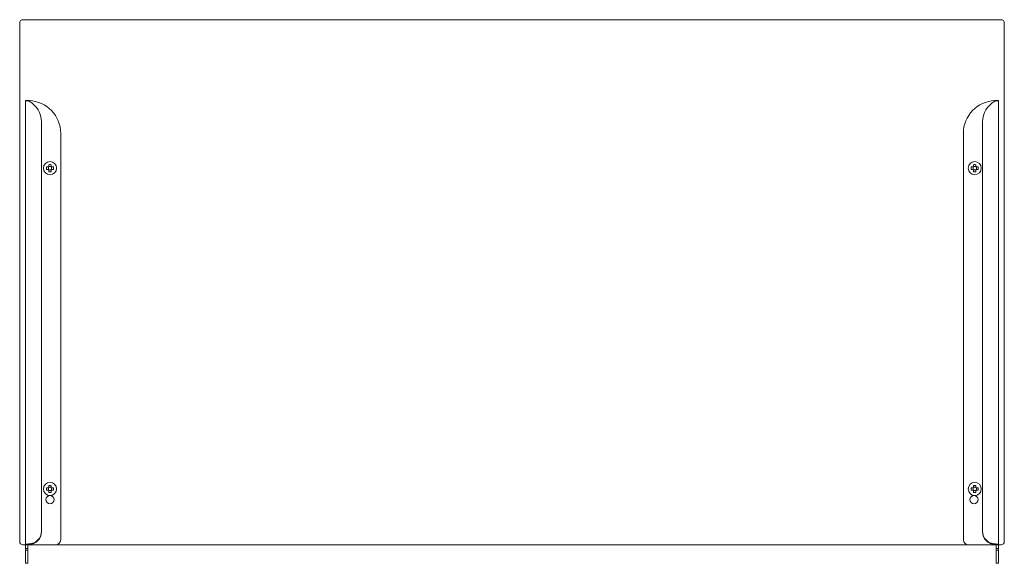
# Model space of a CAD drawing. Header units: millimetres. Extents: x -288 to 312, y -156 to 175.
import ezdxf

# ---------------------------------------------------------------- set-up
doc = ezdxf.new("R2010")
doc.units = ezdxf.units.MM

msp = doc.modelspace()

# ---------------------------------------------------------------- linework, layer by layer
at = {"color": 0, "linetype": 'Continuous', "lineweight": 0}
for p, q in [((-285.66, 175.49), (310.34, 175.49)), ((-287.66, -142.51), (-287.66, 173.49)), ((312.34, 173.49), (312.34, -142.51)), ((-284.16, 126.19), (-284.16, 126.1)), ((-282.66, 126.19), (-284.16, 126.19)), ((-284.16, 126.1), (-284.16, -144.48)), ((-282.66, 126.1), (-282.66, 126.19)), ((-282.35, 126.19), (-282.66, 126.19)), ((307.03, 126.19), (307.34, 126.19)), ((307.34, 126.19), (308.84, 126.19)), ((307.34, 126.1), (307.34, 126.19)), ((308.84, 126.19), (308.84, 126.1)), ((308.84, 126.1), (308.84, -144.48)), ((-274.39, 113.28), (-274.39, -136.31)), ((299.07, 113.28), (299.07, -136.31)), ((-262.69, -141.51), (-262.69, 106.19)), ((287.37, -141.51), (287.37, 106.19)), ((-270.19, 84.24), (-270.19, 85.74)), ((-269.94, 85.99), (-268.44, 85.99)), ((-268.19, 84.24), (-268.19, 85.74)), ((293.31, 84.24), (293.31, 85.74)), ((293.56, 85.99), (295.06, 85.99)), ((295.31, 84.24), (295.31, 85.74)), ((-269.94, 83.99), (-268.44, 83.99)), ((293.56, 83.99), (295.06, 83.99)), ((-270.19, -111.26), (-270.19, -109.76)), ((-269.94, -109.51), (-268.44, -109.51)), ((-269.94, -111.51), (-268.44, -111.51)), ((-268.19, -111.26), (-268.19, -109.76)), ((293.31, -111.26), (293.31, -109.76)), ((293.56, -109.51), (295.06, -109.51)), ((293.56, -111.51), (295.06, -111.51)), ((295.31, -111.26), (295.31, -109.76)), ((-274.39, -136.71), (-274.39, -136.31)), ((299.07, -136.71), (299.07, -136.31)), ((-284.16, -144.51), (-285.66, -144.51)), ((-284.16, -144.48), (-284.16, -144.51)), ((-282.66, -144.51), (-284.16, -144.51)), ((-284.16, -144.51), (-284.16, -146.81)), ((-282.66, -146.81), (-284.16, -146.81)), ((-284.16, -146.81), (-284.16, -147.81)), ((-282.66, -147.81), (-284.16, -147.81)), ((-284.16, -147.81), (-284.16, -154.01)), ((-282.66, -144.51), (-282.66, -144.49)), ((-282.66, -144.51), (-282.66, -146.81)), ((-282.66, -146.81), (-282.66, -147.81)), ((-282.66, -147.81), (-282.66, -154.01)), ((-282.64, -154.01), (-282.64, -144.51)), ((-282.64, -144.51), (-281.91, -144.51)), ((-281.91, -144.51), (-265.69, -144.51)), ((290.37, -144.51), (-265.69, -144.51)), ((306.59, -144.51), (290.37, -144.51)), ((307.32, -144.51), (306.59, -144.51)), ((307.32, -154.01), (307.32, -144.51)), ((307.34, -144.51), (307.34, -144.49)), ((307.34, -144.51), (308.84, -144.51)), ((307.34, -144.51), (307.34, -146.81)), ((307.34, -146.81), (307.34, -147.81)), ((307.34, -146.81), (308.84, -146.81)), ((307.34, -147.81), (307.34, -154.01)), ((307.34, -147.81), (308.84, -147.81)), ((308.84, -144.48), (308.84, -144.51)), ((308.84, -144.51), (308.84, -146.81)), ((310.34, -144.51), (308.84, -144.51)), ((308.84, -146.81), (308.84, -147.81)), ((308.84, -147.81), (308.84, -154.01)), ((-284.16, -155.81), (-284.16, -154.01)), ((-282.66, -155.81), (-284.16, -155.81)), ((-282.66, -155.81), (-282.66, -154.01)), ((307.34, -155.81), (307.34, -154.01)), ((307.34, -155.81), (308.84, -155.81)), ((308.84, -155.81), (308.84, -154.01))]:
    msp.add_line(p, q, dxfattribs=at)
for centre, radius, start, end in [((-285.66, 173.49), 2, 90, 180), ((310.34, 173.49), 2, 0, 90), ((-282.69, 106.19), 20, 0, 87.77115), ((-269.19, 84.99), 4, 90, 270), ((-269.19, 84.99), 4, 270, 90), ((294.31, 84.99), 4, 90, 270), ((294.31, 84.99), 4, 270, 90), ((-269.19, -110.51), 4, 90, 270), ((-269.19, -110.51), 4, 270, 90), ((294.31, -110.51), 4, 90, 270), ((294.31, -110.51), 4, 270, 90), ((-269.19, -117.01), 2.5, 90, 270), ((-269.19, -117.01), 2.5, 270, 90), ((-265.69, -141.51), 3, 270, 0), ((310.34, -142.51), 2, 270, 0)]:
    msp.add_arc(centre, radius, start, end, dxfattribs=at)
at = {"color": 0, "linetype": 'Continuous', "lineweight": 0, "extrusion": (2.20056e-16, -4.58083e-33, -1)}
for centre, radius, start, end in [((-307.37, 106.19), 20, 0, 87.77115), ((-293.87, -117.01), 2.5, 90, 270), ((-290.37, -141.51), 3, 270, 0)]:
    msp.add_arc(centre, radius, start, end, dxfattribs=at)
at = {"color": 0, "linetype": 'Continuous', "lineweight": 0, "extrusion": (2.20056e-16, 3.08137e-31, -1)}
msp.add_arc((-293.87, -117.01), 2.5, 270, 90, dxfattribs=at)
at = {"color": 0, "linetype": 'Continuous', "lineweight": 0, "extrusion": (2.20056e-16, 0, -1)}
msp.add_arc((285.66, -142.51), 2, 270, 0, dxfattribs=at)
at = {"color": 0, "linetype": 'Continuous', "lineweight": 0}
for centre, major_axis, start_param, end_param in [((-289.39, 113.28), (15, 0), 0, 1.048904), ((-282.39, -136.31), (8, 0), -1.511033, 0), ((307.07, -136.71), (-8, 0), 0, 1.511033)]:
    msp.add_ellipse(centre, major_axis=major_axis, ratio=0.963002, start_param=start_param, end_param=end_param, dxfattribs=at)
at = {"color": 0, "linetype": 'Continuous', "lineweight": 0, "extrusion": (2.20056e-16, 1.57847e-30, -1)}
msp.add_ellipse((314.07, 113.28), major_axis=(-15, 0), ratio=0.963002, start_param=0, end_param=1.048904, dxfattribs=at)
at = {"color": 0, "linetype": 'Continuous', "lineweight": 0, "extrusion": (2.20056e-16, 2.48401e-31, -1)}
msp.add_ellipse((-282.39, -136.71), major_axis=(8, 0), ratio=0.963002, start_param=0, end_param=1.511033, dxfattribs=at)
at = {"color": 0, "linetype": 'Continuous', "lineweight": 0, "extrusion": (2.18185e-16, -1.35565e-17, -1)}
msp.add_ellipse((307.07, -136.31), major_axis=(-8, 0), ratio=0.963002, start_param=-1.511033, end_param=0, dxfattribs=at)
at = {"color": 0, "linetype": 'Continuous', "lineweight": 0}
for points, knots in [([(-281.91, 125.8), (-282.2, 125.89), (-282.49, 125.96), (-282.76, 126.01), (-282.9, 126.04), (-283.02, 126.06), (-283.15, 126.08), (-283.21, 126.09), (-283.26, 126.09), (-283.32, 126.1), (-283.38, 126.11), (-283.43, 126.11), (-283.48, 126.12), (-283.59, 126.13), (-283.68, 126.14), (-283.77, 126.14), (-283.81, 126.14), (-283.85, 126.14), (-283.88, 126.14), (-283.9, 126.14), (-283.92, 126.14), (-283.94, 126.14), (-283.94, 126.14), (-283.95, 126.14), (-283.96, 126.14), (-283.96, 126.14), (-283.97, 126.14), (-283.97, 126.14), (-283.97, 126.14), (-283.98, 126.14), (-283.98, 126.14), (-283.98, 126.14), (-283.98, 126.14), (-283.98, 126.14), (-284.03, 126.14), (-284.07, 126.13), (-284.11, 126.13), (-284.14, 126.12), (-284.16, 126.11), (-284.16, 126.1)], [0, 0, 0, 0, 0.25, 0.25, 0.25, 0.375, 0.375, 0.375, 0.4375, 0.4375, 0.4375, 0.5, 0.5, 0.5, 0.625, 0.625, 0.625, 0.6875, 0.6875, 0.6875, 0.71875, 0.71875, 0.71875, 0.734375, 0.734375, 0.734375, 0.742187, 0.742187, 0.742187, 0.746094, 0.746094, 0.746094, 0.75, 0.75, 0.75, 0.875, 0.875, 0.875, 1, 1, 1, 1]), ([(-282.6, 125.98), (-282.6, 125.98), (-282.6, 125.98), (-282.6, 125.98), (-282.6, 125.98), (-282.63, 126.02), (-282.66, 126.06), (-282.66, 126.1)], [0.745779, 0.745779, 0.745779, 0.745779, 0.7460938, 0.7460938, 0.75, 0.75, 1, 1, 1, 1]), ([(-281.91, 126.17), (-282.02, 126.18), (-282.1, 126.18), (-282.14, 126.18), (-282.19, 126.18), (-282.26, 126.18), (-282.35, 126.19)], [0, 0, 0, 0, 0.5, 0.5, 0.5, 1, 1, 1, 1]), ([(306.59, 126.17), (306.64, 126.17), (306.69, 126.18), (306.76, 126.18), (306.79, 126.18), (306.84, 126.18), (306.87, 126.18), (306.94, 126.18), (306.98, 126.19), (307.03, 126.19)], [0, 0, 0, 0, 0.25, 0.25, 0.5, 0.5, 0.75, 0.75, 1, 1, 1, 1]), ([(306.59, 125.8), (306.88, 125.89), (307.17, 125.96), (307.44, 126.01), (307.57, 126.04), (307.7, 126.06), (307.82, 126.08), (307.88, 126.09), (307.94, 126.09), (307.99, 126.1), (308.05, 126.11), (308.1, 126.11), (308.16, 126.12), (308.31, 126.13), (308.45, 126.14), (308.56, 126.14), (308.58, 126.14), (308.59, 126.14), (308.61, 126.14), (308.62, 126.14), (308.63, 126.14), (308.63, 126.14), (308.64, 126.14), (308.64, 126.14), (308.65, 126.14), (308.65, 126.14), (308.65, 126.14), (308.65, 126.14), (308.65, 126.14), (308.66, 126.14), (308.66, 126.14), (308.75, 126.14), (308.84, 126.12), (308.84, 126.1)], [0, 0, 0, 0, 0.25, 0.25, 0.25, 0.375, 0.375, 0.375, 0.4375, 0.4375, 0.4375, 0.5, 0.5, 0.5, 0.6875, 0.6875, 0.6875, 0.71875, 0.71875, 0.71875, 0.734375, 0.734375, 0.734375, 0.742188, 0.742188, 0.742188, 0.746094, 0.746094, 0.746094, 0.75, 0.75, 0.75, 1, 1, 1, 1]), ([(307.28, 125.98), (307.28, 125.98), (307.28, 125.98), (307.31, 126.02), (307.34, 126.06), (307.34, 126.1)], [0.7452587, 0.7452587, 0.7452587, 0.7452587, 0.75, 0.75, 1, 1, 1, 1]), ([(-271.33, 85.74), (-271.35, 85.48), (-271.36, 85.22), (-271.36, 84.75), (-271.35, 84.49), (-271.33, 84.24)], [2.4024788, 2.4024788, 2.4024788, 2.4024788, 2.473731, 2.473731, 2.5449832, 2.5449832, 2.5449832, 2.5449832]), ([(-271.33, 85.74), (-271.26, 85.74), (-271.19, 85.74), (-270.73, 85.74), (-270.33, 85.74), (-269.94, 85.74)], [2.5633073, 2.5633073, 2.5633073, 2.5633073, 2.5832995, 2.5832995, 2.6966603, 2.6966603, 2.6966603, 2.6966603]), ([(-271.33, 84.24), (-271.26, 84.24), (-271.19, 84.24), (-270.73, 84.24), (-270.33, 84.24), (-269.94, 84.24)], [2.5633073, 2.5633073, 2.5633073, 2.5633073, 2.5832995, 2.5832995, 2.6966603, 2.6966603, 2.6966603, 2.6966603]), ([(-269.94, 85.74), (-269.94, 86.13), (-269.94, 86.53), (-269.94, 86.99), (-269.94, 87.06), (-269.94, 87.13)], [2.8436586, 2.8436586, 2.8436586, 2.8436586, 2.9570195, 2.9570195, 2.9770116, 2.9770116, 2.9770116, 2.9770116]), ([(-269.94, 82.84), (-269.94, 82.91), (-269.94, 82.98), (-269.94, 83.44), (-269.94, 83.84), (-269.94, 84.24)], [2.5633073, 2.5633073, 2.5633073, 2.5633073, 2.5832995, 2.5832995, 2.6966603, 2.6966603, 2.6966603, 2.6966603]), ([(-268.44, 85.74), (-268.44, 86.13), (-268.44, 86.53), (-268.44, 86.99), (-268.44, 87.06), (-268.44, 87.13)], [2.8436586, 2.8436586, 2.8436586, 2.8436586, 2.9570195, 2.9570195, 2.9770116, 2.9770116, 2.9770116, 2.9770116]), ([(-268.44, 85.74), (-268.05, 85.74), (-267.65, 85.74), (-267.19, 85.74), (-267.12, 85.74), (-267.05, 85.74)], [2.8436586, 2.8436586, 2.8436586, 2.8436586, 2.9570195, 2.9570195, 2.9770116, 2.9770116, 2.9770116, 2.9770116]), ([(-268.44, 84.24), (-268.05, 84.24), (-267.65, 84.24), (-267.19, 84.24), (-267.12, 84.24), (-267.05, 84.24)], [2.8436586, 2.8436586, 2.8436586, 2.8436586, 2.9570195, 2.9570195, 2.9770116, 2.9770116, 2.9770116, 2.9770116]), ([(-268.44, 82.84), (-268.44, 82.91), (-268.44, 82.98), (-268.44, 83.44), (-268.44, 83.84), (-268.44, 84.24)], [2.5633073, 2.5633073, 2.5633073, 2.5633073, 2.5832995, 2.5832995, 2.6966603, 2.6966603, 2.6966603, 2.6966603]), ([(-267.05, 84.24), (-267.03, 84.49), (-267.02, 84.75), (-267.02, 85.22), (-267.03, 85.48), (-267.05, 85.74)], [2.4024788, 2.4024788, 2.4024788, 2.4024788, 2.473731, 2.473731, 2.5449832, 2.5449832, 2.5449832, 2.5449832]), ([(292.17, 85.74), (292.15, 85.48), (292.14, 85.22), (292.14, 84.75), (292.15, 84.49), (292.17, 84.24)], [2.4024788, 2.4024788, 2.4024788, 2.4024788, 2.473731, 2.473731, 2.5449832, 2.5449832, 2.5449832, 2.5449832]), ([(292.17, 85.74), (292.24, 85.74), (292.31, 85.74), (292.77, 85.74), (293.17, 85.74), (293.56, 85.74)], [2.5633073, 2.5633073, 2.5633073, 2.5633073, 2.5832995, 2.5832995, 2.6966603, 2.6966603, 2.6966603, 2.6966603]), ([(292.17, 84.24), (292.24, 84.24), (292.31, 84.24), (292.77, 84.24), (293.17, 84.24), (293.56, 84.24)], [2.5633073, 2.5633073, 2.5633073, 2.5633073, 2.5832995, 2.5832995, 2.6966603, 2.6966603, 2.6966603, 2.6966603]), ([(293.56, 85.74), (293.56, 86.13), (293.56, 86.53), (293.56, 86.99), (293.56, 87.06), (293.56, 87.13)], [2.8436586, 2.8436586, 2.8436586, 2.8436586, 2.9570195, 2.9570195, 2.9770116, 2.9770116, 2.9770116, 2.9770116]), ([(293.56, 82.84), (293.56, 82.91), (293.56, 82.98), (293.56, 83.44), (293.56, 83.84), (293.56, 84.24)], [2.5633073, 2.5633073, 2.5633073, 2.5633073, 2.5832995, 2.5832995, 2.6966603, 2.6966603, 2.6966603, 2.6966603]), ([(295.06, 85.74), (295.06, 86.13), (295.06, 86.53), (295.06, 86.99), (295.06, 87.06), (295.06, 87.13)], [2.8436586, 2.8436586, 2.8436586, 2.8436586, 2.9570195, 2.9570195, 2.9770116, 2.9770116, 2.9770116, 2.9770116]), ([(295.06, 85.74), (295.45, 85.74), (295.85, 85.74), (296.31, 85.74), (296.38, 85.74), (296.45, 85.74)], [2.8436586, 2.8436586, 2.8436586, 2.8436586, 2.9570195, 2.9570195, 2.9770116, 2.9770116, 2.9770116, 2.9770116]), ([(295.06, 84.24), (295.45, 84.24), (295.85, 84.24), (296.31, 84.24), (296.38, 84.24), (296.45, 84.24)], [2.8436586, 2.8436586, 2.8436586, 2.8436586, 2.9570195, 2.9570195, 2.9770116, 2.9770116, 2.9770116, 2.9770116]), ([(295.06, 82.84), (295.06, 82.91), (295.06, 82.98), (295.06, 83.44), (295.06, 83.84), (295.06, 84.24)], [2.5633073, 2.5633073, 2.5633073, 2.5633073, 2.5832995, 2.5832995, 2.6966603, 2.6966603, 2.6966603, 2.6966603]), ([(296.45, 84.24), (296.47, 84.49), (296.48, 84.75), (296.48, 85.22), (296.47, 85.48), (296.45, 85.74)], [2.4024788, 2.4024788, 2.4024788, 2.4024788, 2.473731, 2.473731, 2.5449832, 2.5449832, 2.5449832, 2.5449832]), ([(-271.33, -109.76), (-271.35, -110.02), (-271.36, -110.28), (-271.36, -110.75), (-271.35, -111.01), (-271.33, -111.26)], [2.4024788, 2.4024788, 2.4024788, 2.4024788, 2.473731, 2.473731, 2.5449832, 2.5449832, 2.5449832, 2.5449832]), ([(-271.33, -109.76), (-271.26, -109.76), (-271.19, -109.76), (-270.73, -109.76), (-270.33, -109.76), (-269.94, -109.76)], [2.5633073, 2.5633073, 2.5633073, 2.5633073, 2.5832995, 2.5832995, 2.6966603, 2.6966603, 2.6966603, 2.6966603]), ([(-271.33, -111.26), (-271.26, -111.26), (-271.19, -111.26), (-270.73, -111.26), (-270.33, -111.26), (-269.94, -111.26)], [2.5633073, 2.5633073, 2.5633073, 2.5633073, 2.5832995, 2.5832995, 2.6966603, 2.6966603, 2.6966603, 2.6966603]), ([(-269.94, -109.76), (-269.94, -109.37), (-269.94, -108.97), (-269.94, -108.51), (-269.94, -108.44), (-269.94, -108.37)], [2.8436586, 2.8436586, 2.8436586, 2.8436586, 2.9570195, 2.9570195, 2.9770116, 2.9770116, 2.9770116, 2.9770116]), ([(-269.94, -112.66), (-269.94, -112.59), (-269.94, -112.52), (-269.94, -112.06), (-269.94, -111.66), (-269.94, -111.26)], [2.5633073, 2.5633073, 2.5633073, 2.5633073, 2.5832995, 2.5832995, 2.6966603, 2.6966603, 2.6966603, 2.6966603]), ([(-268.44, -109.76), (-268.44, -109.37), (-268.44, -108.97), (-268.44, -108.51), (-268.44, -108.44), (-268.44, -108.37)], [2.8436586, 2.8436586, 2.8436586, 2.8436586, 2.9570195, 2.9570195, 2.9770116, 2.9770116, 2.9770116, 2.9770116]), ([(-268.44, -109.76), (-268.05, -109.76), (-267.65, -109.76), (-267.19, -109.76), (-267.12, -109.76), (-267.05, -109.76)], [2.8436586, 2.8436586, 2.8436586, 2.8436586, 2.9570195, 2.9570195, 2.9770116, 2.9770116, 2.9770116, 2.9770116]), ([(-268.44, -111.26), (-268.05, -111.26), (-267.65, -111.26), (-267.19, -111.26), (-267.12, -111.26), (-267.05, -111.26)], [2.8436586, 2.8436586, 2.8436586, 2.8436586, 2.9570195, 2.9570195, 2.9770116, 2.9770116, 2.9770116, 2.9770116]), ([(-268.44, -112.66), (-268.44, -112.59), (-268.44, -112.52), (-268.44, -112.06), (-268.44, -111.66), (-268.44, -111.26)], [2.5633073, 2.5633073, 2.5633073, 2.5633073, 2.5832995, 2.5832995, 2.6966603, 2.6966603, 2.6966603, 2.6966603]), ([(-267.05, -111.26), (-267.03, -111.01), (-267.02, -110.75), (-267.02, -110.28), (-267.03, -110.02), (-267.05, -109.76)], [2.4024788, 2.4024788, 2.4024788, 2.4024788, 2.473731, 2.473731, 2.5449832, 2.5449832, 2.5449832, 2.5449832]), ([(292.17, -109.76), (292.15, -110.02), (292.14, -110.28), (292.14, -110.75), (292.15, -111.01), (292.17, -111.26)], [2.4024788, 2.4024788, 2.4024788, 2.4024788, 2.473731, 2.473731, 2.5449832, 2.5449832, 2.5449832, 2.5449832]), ([(292.17, -109.76), (292.24, -109.76), (292.31, -109.76), (292.77, -109.76), (293.17, -109.76), (293.56, -109.76)], [2.5633073, 2.5633073, 2.5633073, 2.5633073, 2.5832995, 2.5832995, 2.6966603, 2.6966603, 2.6966603, 2.6966603]), ([(292.17, -111.26), (292.24, -111.26), (292.31, -111.26), (292.77, -111.26), (293.17, -111.26), (293.56, -111.26)], [2.5633073, 2.5633073, 2.5633073, 2.5633073, 2.5832995, 2.5832995, 2.6966603, 2.6966603, 2.6966603, 2.6966603]), ([(293.56, -109.76), (293.56, -109.37), (293.56, -108.97), (293.56, -108.51), (293.56, -108.44), (293.56, -108.37)], [2.8436586, 2.8436586, 2.8436586, 2.8436586, 2.9570195, 2.9570195, 2.9770116, 2.9770116, 2.9770116, 2.9770116]), ([(293.56, -112.66), (293.56, -112.59), (293.56, -112.52), (293.56, -112.06), (293.56, -111.66), (293.56, -111.26)], [2.5633073, 2.5633073, 2.5633073, 2.5633073, 2.5832995, 2.5832995, 2.6966603, 2.6966603, 2.6966603, 2.6966603]), ([(295.06, -109.76), (295.06, -109.37), (295.06, -108.97), (295.06, -108.51), (295.06, -108.44), (295.06, -108.37)], [2.8436586, 2.8436586, 2.8436586, 2.8436586, 2.9570195, 2.9570195, 2.9770116, 2.9770116, 2.9770116, 2.9770116]), ([(295.06, -109.76), (295.45, -109.76), (295.85, -109.76), (296.31, -109.76), (296.38, -109.76), (296.45, -109.76)], [2.8436586, 2.8436586, 2.8436586, 2.8436586, 2.9570195, 2.9570195, 2.9770116, 2.9770116, 2.9770116, 2.9770116]), ([(295.06, -111.26), (295.45, -111.26), (295.85, -111.26), (296.31, -111.26), (296.38, -111.26), (296.45, -111.26)], [2.8436586, 2.8436586, 2.8436586, 2.8436586, 2.9570195, 2.9570195, 2.9770116, 2.9770116, 2.9770116, 2.9770116]), ([(295.06, -112.66), (295.06, -112.59), (295.06, -112.52), (295.06, -112.06), (295.06, -111.66), (295.06, -111.26)], [2.5633073, 2.5633073, 2.5633073, 2.5633073, 2.5832995, 2.5832995, 2.6966603, 2.6966603, 2.6966603, 2.6966603]), ([(296.45, -111.26), (296.47, -111.01), (296.48, -110.75), (296.48, -110.28), (296.47, -110.02), (296.45, -109.76)], [2.4024788, 2.4024788, 2.4024788, 2.4024788, 2.473731, 2.473731, 2.5449832, 2.5449832, 2.5449832, 2.5449832]), ([(-284.16, -144.48), (-284.16, -144.44), (-284.12, -144.4), (-284.06, -144.36), (-284.05, -144.36), (-284.04, -144.35), (-284.03, -144.34), (-284.02, -144.34), (-284.02, -144.34), (-284.01, -144.34), (-284.01, -144.33), (-284.01, -144.33), (-284, -144.33), (-284, -144.33), (-284, -144.33), (-283.99, -144.33), (-283.88, -144.27), (-283.71, -144.22), (-283.51, -144.17), (-283.35, -144.14), (-283.18, -144.11), (-282.98, -144.08), (-282.95, -144.08), (-282.91, -144.07), (-282.88, -144.07), (-282.86, -144.07), (-282.85, -144.06), (-282.83, -144.06), (-282.82, -144.06), (-282.81, -144.06), (-282.8, -144.06), (-282.79, -144.06), (-282.78, -144.06), (-282.78, -144.06), (-282.55, -144.03), (-282.26, -144.01), (-281.91, -144)], [0, 0, 0, 0, 0.1875, 0.1875, 0.1875, 0.21875, 0.21875, 0.21875, 0.234375, 0.234375, 0.234375, 0.242188, 0.242188, 0.242188, 0.25, 0.25, 0.25, 0.5, 0.5, 0.5, 0.6875, 0.6875, 0.6875, 0.71875, 0.71875, 0.71875, 0.734375, 0.734375, 0.734375, 0.742188, 0.742188, 0.742188, 0.75, 0.75, 0.75, 1, 1, 1, 1]), ([(308.84, -144.48), (308.84, -144.46), (308.82, -144.43), (308.79, -144.4), (308.77, -144.38), (308.74, -144.36), (308.7, -144.34), (308.7, -144.34), (308.69, -144.34), (308.69, -144.34), (308.68, -144.33), (308.68, -144.33), (308.68, -144.33), (308.67, -144.33), (308.67, -144.33), (308.67, -144.33), (308.56, -144.27), (308.39, -144.22), (308.18, -144.17), (308.03, -144.14), (307.85, -144.11), (307.65, -144.08), (307.62, -144.08), (307.59, -144.07), (307.55, -144.07), (307.54, -144.07), (307.52, -144.06), (307.5, -144.06), (307.49, -144.06), (307.49, -144.06), (307.48, -144.06), (307.47, -144.06), (307.47, -144.06), (307.46, -144.06), (307.46, -144.06), (307.46, -144.06), (307.45, -144.06), (307.23, -144.03), (306.94, -144.01), (306.59, -144)], [0, 0, 0, 0, 0.125, 0.125, 0.125, 0.21875, 0.21875, 0.21875, 0.234375, 0.234375, 0.234375, 0.242188, 0.242188, 0.242188, 0.25, 0.25, 0.25, 0.5, 0.5, 0.5, 0.6875, 0.6875, 0.6875, 0.71875, 0.71875, 0.71875, 0.734375, 0.734375, 0.734375, 0.742188, 0.742188, 0.742188, 0.746094, 0.746094, 0.746094, 0.75, 0.75, 0.75, 1, 1, 1, 1]), ([(-282.66, -144.49), (-282.66, -144.49), (-282.65, -144.49), (-282.64, -144.48), (-282.64, -144.48), (-282.63, -144.48), (-282.62, -144.48), (-282.62, -144.48), (-282.61, -144.48), (-282.61, -144.48), (-282.61, -144.48), (-282.61, -144.48), (-282.61, -144.48), (-282.57, -144.48), (-282.51, -144.47), (-282.41, -144.45), (-282.37, -144.45), (-282.31, -144.44), (-282.29, -144.44), (-282.26, -144.44), (-282.25, -144.44), (-282.23, -144.43), (-282.22, -144.43), (-282.22, -144.43), (-282.21, -144.43), (-282.21, -144.43), (-282.2, -144.43), (-282.2, -144.43), (-282.13, -144.42), (-282.03, -144.41), (-281.91, -144.4)], [0.0609328, 0.0609328, 0.0609328, 0.0609328, 0.125, 0.125, 0.1875, 0.1875, 0.21875, 0.21875, 0.234375, 0.234375, 0.2421875, 0.2421875, 0.25, 0.25, 0.5, 0.5, 0.625, 0.625, 0.6875, 0.6875, 0.71875, 0.71875, 0.734375, 0.734375, 0.7421875, 0.7460938, 0.7460938, 0.75, 0.75, 1, 1, 1, 1]), ([(307.33, -144.49), (307.33, -144.49), (307.33, -144.49), (307.32, -144.48), (307.31, -144.48), (307.3, -144.48), (307.3, -144.48), (307.29, -144.48), (307.29, -144.48), (307.24, -144.48), (307.19, -144.47), (307.09, -144.45), (307.05, -144.45), (306.99, -144.44), (306.95, -144.44), (306.92, -144.43), (306.9, -144.43), (306.89, -144.43), (306.88, -144.43), (306.8, -144.42), (306.7, -144.41), (306.59, -144.4)], [0.0609401, 0.0609401, 0.0609401, 0.0609401, 0.125, 0.125, 0.1875, 0.1875, 0.21875, 0.21875, 0.25, 0.25, 0.5, 0.5, 0.625, 0.625, 0.6875, 0.71875, 0.734375, 0.734375, 0.75, 0.75, 1, 1, 1, 1]), ([(-282.66, -154.98), (-282.66, -154.93), (-282.66, -154.89), (-282.66, -154.85), (-282.66, -154.84), (-282.66, -154.82), (-282.66, -154.8), (-282.66, -154.79), (-282.66, -154.78), (-282.66, -154.78), (-282.66, -154.77), (-282.66, -154.77), (-282.66, -154.76), (-282.66, -154.76), (-282.66, -154.76), (-282.66, -154.75), (-282.66, -154.71), (-282.66, -154.68), (-282.66, -154.64), (-282.66, -154.62), (-282.65, -154.6), (-282.65, -154.58), (-282.65, -154.56), (-282.65, -154.53), (-282.65, -154.51), (-282.65, -154.47), (-282.65, -154.43), (-282.65, -154.39), (-282.65, -154.37), (-282.65, -154.35), (-282.65, -154.33), (-282.65, -154.32), (-282.65, -154.31), (-282.65, -154.3), (-282.65, -154.29), (-282.65, -154.29), (-282.65, -154.28), (-282.65, -154.28), (-282.65, -154.27), (-282.65, -154.27), (-282.65, -154.2), (-282.64, -154.11), (-282.64, -154.01)], [0, 0, 0, 0, 0.125, 0.125, 0.125, 0.1875, 0.1875, 0.1875, 0.21875, 0.21875, 0.21875, 0.234375, 0.234375, 0.234375, 0.25, 0.25, 0.25, 0.375, 0.375, 0.375, 0.4375, 0.4375, 0.4375, 0.5, 0.5, 0.5, 0.625, 0.625, 0.625, 0.6875, 0.6875, 0.6875, 0.71875, 0.71875, 0.71875, 0.734375, 0.734375, 0.734375, 0.75, 0.75, 0.75, 1, 1, 1, 1]), ([(307.34, -154.98), (307.34, -154.93), (307.34, -154.89), (307.34, -154.84), (307.34, -154.82), (307.33, -154.79), (307.33, -154.78), (307.33, -154.77), (307.33, -154.77), (307.33, -154.76), (307.33, -154.76), (307.33, -154.71), (307.33, -154.68), (307.33, -154.62), (307.33, -154.6), (307.33, -154.56), (307.33, -154.53), (307.33, -154.47), (307.32, -154.43), (307.32, -154.37), (307.32, -154.35), (307.32, -154.32), (307.32, -154.31), (307.32, -154.29), (307.32, -154.29), (307.32, -154.28), (307.32, -154.27), (307.32, -154.2), (307.32, -154.11), (307.32, -154.01)], [0, 0, 0, 0, 0.125, 0.125, 0.1875, 0.1875, 0.21875, 0.21875, 0.234375, 0.234375, 0.25, 0.25, 0.375, 0.375, 0.4375, 0.4375, 0.5, 0.5, 0.625, 0.625, 0.6875, 0.6875, 0.71875, 0.71875, 0.734375, 0.734375, 0.75, 0.75, 1, 1, 1, 1])]:
    msp.add_open_spline(points, degree=3, knots=knots, dxfattribs=at)
for points in [[(-269.19, 87.15), (-269.43, 87.15), (-269.68, 87.14), (-269.94, 87.13)], [(-268.44, 87.13), (-268.7, 87.14), (-268.95, 87.15), (-269.19, 87.15)], [(294.31, 87.15), (294.07, 87.15), (293.82, 87.14), (293.56, 87.13)], [(295.06, 87.13), (294.8, 87.14), (294.55, 87.15), (294.31, 87.15)], [(-269.94, 82.84), (-269.68, 82.83), (-269.43, 82.82), (-269.19, 82.82)], [(-269.19, 82.82), (-268.95, 82.82), (-268.7, 82.83), (-268.44, 82.84)], [(293.56, 82.84), (293.82, 82.83), (294.07, 82.82), (294.31, 82.82)], [(294.31, 82.82), (294.55, 82.82), (294.8, 82.83), (295.06, 82.84)], [(-269.19, -108.35), (-269.43, -108.35), (-269.68, -108.36), (-269.94, -108.37)], [(-269.94, -112.66), (-269.68, -112.67), (-269.43, -112.68), (-269.19, -112.68)], [(-268.44, -108.37), (-268.7, -108.36), (-268.95, -108.35), (-269.19, -108.35)], [(-269.19, -112.68), (-268.95, -112.68), (-268.7, -112.67), (-268.44, -112.66)], [(294.31, -108.35), (294.07, -108.35), (293.82, -108.36), (293.56, -108.37)], [(293.56, -112.66), (293.82, -112.67), (294.07, -112.68), (294.31, -112.68)], [(295.06, -108.37), (294.8, -108.36), (294.55, -108.35), (294.31, -108.35)], [(294.31, -112.68), (294.55, -112.68), (294.8, -112.67), (295.06, -112.66)], [(-282.66, -144.49), (-282.68, -144.48), (-282.7, -144.48), (-282.72, -144.48)], [(307.39, -144.48), (307.38, -144.48), (307.36, -144.48), (307.33, -144.49)]]:
    msp.add_open_spline(points, degree=3, dxfattribs=at)

doc.saveas('drawing.dxf')
